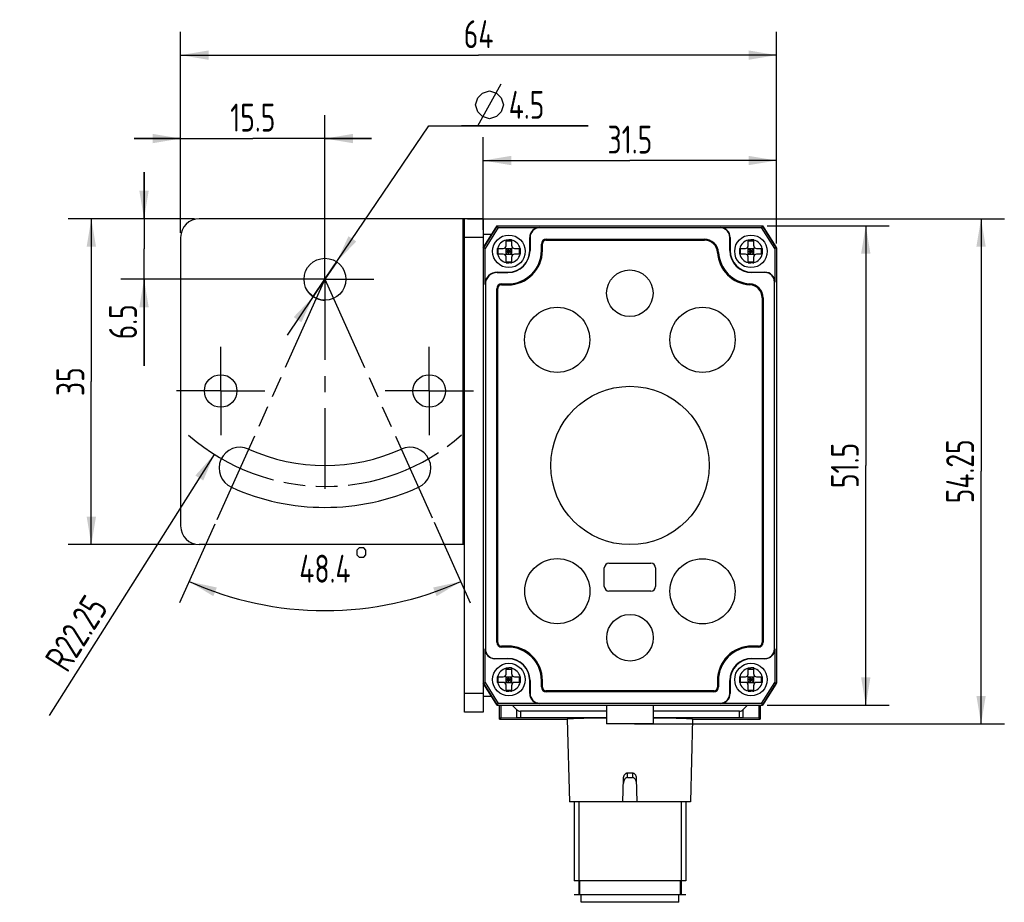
# Model space of a CAD drawing. Header units: millimetres. Extents: x 32 to 363, y 122 to 222.
# Tile 1 of 3: x 32 to 138, y 122 to 217. Entities that reach past the tile are written whole.
import ezdxf

# ---------------------------------------------------------------- set-up
doc = ezdxf.new("R2010")
doc.units = ezdxf.units.MM
doc.header["$LTSCALE"] = 23.1
doc.linetypes.add('CENTER', pattern=[0.6, 0.375, -0.075, 0.075, -0.075])
doc.linetypes.add('PHANTOM', pattern=[0.8, 0.45, -0.05, 0.1, -0.05, 0.1, -0.05])
doc.layers.get('0').update_dxf_attribs({"linetype": 'CONTINUOUS'})
for name, color, linetype in [('000-ID2000X_DXF_DIMENSION', 7, 'CONTINUOUS'), ('DA-13-014413DXF_CONTINUOUS_LINE', 7, 'CONTINUOUS'), ('DE-11-107728_DXF_AXIS', 7, 'CONTINUOUS'), ('DE-11-107728DXF_CONTINUOUS_LINE', 7, 'CONTINUOUS'), ('DE-13-002783DXF_CONTINUOUS_LINE', 7, 'CONTINUOUS'), ('DE-13-002784DXF_CONTINUOUS_LINE', 7, 'CONTINUOUS'), ('DE-13-002800DXF_CONTINUOUS_LINE', 7, 'CONTINUOUS'), ('DE-13-002801DXF_CONTINUOUS_LINE', 7, 'CONTINUOUS'), ('DE-13-002819DXF_CONTINUOUS_LINE', 7, 'CONTINUOUS'), ('DE-18-000293DXF_CONTINUOUS_LINE', 7, 'CONTINUOUS'), ('DE-18-000304DXF_CONTINUOUS_LINE', 7, 'CONTINUOUS'), ('DE-18-000305DXF_CONTINUOUS_LINE', 7, 'CONTINUOUS'), ('DE-19-012634DXF_CONTINUOUS_LINE', 7, 'CONTINUOUS'), ('DIMS', 7, 'CONTINUOUS'), ('SC-PM2X10B_DXF_CONTINUOUS_LINE', 7, 'CONTINUOUS')]:
    doc.layers.add(name, color=color, linetype=linetype)
doc.styles.get("Standard").update_dxf_attribs({"font": 'ISOCP', "width": 0.8})
doc.dimstyles.new('DIMSTYLE_1', dxfattribs={"dimtxt": 3, "dimasz": 3, "dimexe": 2.5, "dimexo": 0.5, "dimgap": 0.75, "dimtad": 1, "dimdsep": 46, "dimtxsty": 'STANDARD', "dimblk": '_FILLED', "dimblk1": '_FILLED', "dimblk2": '_FILLED', "dimcen": 0.09, "dimclrt": 3, "dimazin": 2, "dimtp": 0.3, "dimtm": 0.3, "dimtfac": 1, "dimtofl": 0, "dimtmove": 0, "dimatfit": 3, "dimldrblk": '_FILLED', "dimfxl": 1, "dimtolj": 1, "dimarcsym": 0})
doc.dimstyles.new('DIMSTYLE_4', dxfattribs={"dimtxt": 3, "dimasz": 3, "dimexe": 2.5, "dimexo": 0.5, "dimtad": 1, "dimdsep": 46, "dimtxsty": 'STANDARD', "dimblk": '_FILLED', "dimblk1": '_FILLED', "dimblk2": '_FILLED', "dimcen": 0.09, "dimclrt": 3, "dimazin": 2, "dimtp": 0.1, "dimtm": 0.1, "dimtfac": 1, "dimtmove": 0, "dimatfit": 2, "dimldrblk": '_FILLED', "dimfxl": 1, "dimtolj": 1, "dimarcsym": 0})
doc.dimstyles.new('DIMSTYLE_5', dxfattribs={"dimtxt": 3, "dimasz": 3, "dimexe": 2.5, "dimexo": 0.5, "dimgap": 0.75, "dimtad": 1, "dimdsep": 46, "dimtxsty": 'STANDARD', "dimblk": '_FILLED', "dimblk1": '_FILLED', "dimblk2": '_FILLED', "dimcen": 0.09, "dimclrt": 3, "dimazin": 2, "dimtp": 0.2, "dimtm": 0.2, "dimtfac": 1, "dimtofl": 0, "dimtmove": 0, "dimatfit": 3, "dimldrblk": '_FILLED', "dimfxl": 1, "dimtolj": 1, "dimarcsym": 0})
doc.dimstyles.new('DIMSTYLE_6', dxfattribs={"dimtxt": 3, "dimasz": 3, "dimexe": 2.5, "dimexo": 0.5, "dimgap": 3, "dimtad": 1, "dimdec": 1, "dimdsep": 46, "dimtxsty": 'STANDARD', "dimblk": '_FILLED', "dimblk1": '_FILLED', "dimblk2": '_FILLED', "dimcen": 0.09, "dimclrt": 3, "dimazin": 2, "dimtp": 0.5, "dimtm": 0.5, "dimtfac": 1, "dimtdec": -1, "dimtofl": 0, "dimtmove": 0, "dimatfit": 3, "dimldrblk": '_FILLED', "dimfxl": 1, "dimtolj": 1, "dimarcsym": 0})
doc.dimstyles.new('DIMSTYLE_7', dxfattribs={"dimtxt": 3, "dimasz": 3, "dimexe": 2.5, "dimexo": 0.5, "dimgap": 0.75, "dimtad": 1, "dimdsep": 46, "dimtxsty": 'STANDARD', "dimblk": '_FILLED', "dimblk1": '_FILLED', "dimblk2": '_FILLED', "dimcen": 0.09, "dimclrt": 3, "dimazin": 2, "dimtp": 0.2, "dimtm": 0.2, "dimtfac": 1, "dimtofl": 0, "dimtmove": 0, "dimatfit": 3, "dimldrblk": '_FILLED', "dimfxl": 1, "dimtolj": 1, "dimarcsym": 0})

# ---------------------------------------------------------------- blocks, each defined once
blk = doc.blocks.new('_FILLED')
at = {"color": 0, "linetype": 'ByBlock'}
blk.add_solid([(0, 0), (-1, 0.167), (-1, -0.167)], dxfattribs=at)
blk = doc.blocks.new('*D1')
at = {"layer": '000-ID2000X_DXF_DIMENSION', "color": 4}
for p, q in [((81.7, 194.33), (81.7, 204.28)), ((113.2, 192.88), (113.2, 204.28)), ((81.7, 201.78), (97.45, 201.78)), ((113.2, 201.78), (97.45, 201.78))]:
    blk.add_line(p, q, dxfattribs=at)
at = {"layer": '000-ID2000X_DXF_DIMENSION', "color": 4, "xscale": 3, "yscale": 3, "zscale": 3, "rotation": 180}
blk.add_blockref('_FILLED', (81.7, 201.78), dxfattribs=at)
at = {"layer": '000-ID2000X_DXF_DIMENSION', "color": 4, "xscale": 3, "yscale": 3, "zscale": 3}
blk.add_blockref('_FILLED', (113.2, 201.78), dxfattribs=at)
at = {"layer": '000-ID2000X_DXF_DIMENSION', "color": 3, "insert": (97.45, 205.53), "char_height": 3, "width": 8.8125, "attachment_point": 2, "line_spacing_factor": 0.9}
blk.add_mtext('31.5', dxfattribs=at)
blk = doc.blocks.new('*D2')
at = {"layer": '000-ID2000X_DXF_DIMENSION', "color": 4}
for p, q in [((112.2, 194.78), (125.28, 194.78)), ((122.78, 194.78), (122.78, 169.03)), ((122.78, 143.28), (122.78, 169.03)), ((112.2, 143.28), (125.28, 143.28))]:
    blk.add_line(p, q, dxfattribs=at)
at = {"layer": '000-ID2000X_DXF_DIMENSION', "color": 4, "xscale": 3, "yscale": 3, "zscale": 3}
for p, rotation in [((122.78, 194.78), 90), ((122.78, 143.28), 270)]:
    blk.add_blockref('_FILLED', p, dxfattribs=dict(at, rotation=rotation))
at = {"layer": '000-ID2000X_DXF_DIMENSION', "color": 3, "insert": (119.03, 169.03), "char_height": 3, "width": 8.8125, "attachment_point": 2, "rotation": 90, "line_spacing_factor": 0.9}
blk.add_mtext('51.5', dxfattribs=at)
blk = doc.blocks.new('*D10')
at = {"layer": '000-ID2000X_DXF_DIMENSION', "color": 4}
for p, q in [((49.2, 194.03), (49.2, 215.6)), ((113.2, 192.88), (113.2, 215.6)), ((49.2, 213.1), (81.2, 213.1)), ((113.2, 213.1), (81.2, 213.1))]:
    blk.add_line(p, q, dxfattribs=at)
at = {"layer": '000-ID2000X_DXF_DIMENSION', "color": 4, "xscale": 3, "yscale": 3, "zscale": 3, "rotation": 180}
blk.add_blockref('_FILLED', (49.2, 213.1), dxfattribs=at)
at = {"layer": '000-ID2000X_DXF_DIMENSION', "color": 4, "xscale": 3, "yscale": 3, "zscale": 3}
blk.add_blockref('_FILLED', (113.2, 213.1), dxfattribs=at)
at = {"layer": '000-ID2000X_DXF_DIMENSION', "color": 3, "insert": (81.2, 216.85), "char_height": 3, "width": 4.4062, "attachment_point": 2, "line_spacing_factor": 0.9}
blk.add_mtext('64', dxfattribs=at)
blk = doc.blocks.new('*D11')
at = {"layer": '000-ID2000X_DXF_DIMENSION', "color": 4}
for p, q in [((80, 195.53), (137.66, 195.53)), ((135.16, 195.53), (135.16, 168.4)), ((135.16, 141.28), (135.16, 168.4)), ((97.95, 141.28), (137.66, 141.28))]:
    blk.add_line(p, q, dxfattribs=at)
at = {"layer": '000-ID2000X_DXF_DIMENSION', "color": 4, "xscale": 3, "yscale": 3, "zscale": 3}
for p, rotation in [((135.16, 195.53), 90), ((135.16, 141.28), 270)]:
    blk.add_blockref('_FILLED', p, dxfattribs=dict(at, rotation=rotation))
at = {"layer": '000-ID2000X_DXF_DIMENSION', "color": 3, "insert": (131.41, 168.4), "char_height": 3, "width": 11.0156, "attachment_point": 2, "rotation": 90, "line_spacing_factor": 0.9}
blk.add_mtext('54.25', dxfattribs=at)
blk = doc.blocks.new('*D12')
at = {"layer": '000-ID2000X_DXF_DIMENSION', "color": 4}
for p, q in [((50.7, 195.53), (37.11, 195.53)), ((39.61, 195.53), (39.61, 178.03)), ((39.61, 160.53), (39.61, 178.03)), ((50.7, 160.53), (37.11, 160.53))]:
    blk.add_line(p, q, dxfattribs=at)
at = {"layer": '000-ID2000X_DXF_DIMENSION', "color": 4, "xscale": 3, "yscale": 3, "zscale": 3}
for p, rotation in [((39.61, 195.53), 90), ((39.61, 160.53), 270)]:
    blk.add_blockref('_FILLED', p, dxfattribs=dict(at, rotation=rotation))
at = {"layer": '000-ID2000X_DXF_DIMENSION', "color": 3, "insert": (35.86, 178.03), "char_height": 3, "width": 4.4062, "attachment_point": 2, "rotation": 90, "line_spacing_factor": 0.9}
blk.add_mtext('35', dxfattribs=at)
blk = doc.blocks.new('*D13')
at = {"layer": '000-ID2000X_DXF_DIMENSION', "color": 4}
for p, q in [((49.2, 194.03), (49.2, 206.64)), ((64.7, 192.66), (64.7, 206.64)), ((49.2, 204.14), (44.2, 204.14)), ((44.2, 204.14), (56.95, 204.14)), ((69.7, 204.14), (56.95, 204.14)), ((64.7, 204.14), (69.7, 204.14))]:
    blk.add_line(p, q, dxfattribs=at)
at = {"layer": '000-ID2000X_DXF_DIMENSION', "color": 4, "xscale": 3, "yscale": 3, "zscale": 3}
blk.add_blockref('_FILLED', (49.2, 204.14), dxfattribs=at)
at = {"layer": '000-ID2000X_DXF_DIMENSION', "color": 4, "xscale": 3, "yscale": 3, "zscale": 3, "rotation": 180}
blk.add_blockref('_FILLED', (64.7, 204.14), dxfattribs=at)
at = {"layer": '000-ID2000X_DXF_DIMENSION', "color": 3, "insert": (56.95, 207.89), "char_height": 3, "width": 8.8125, "attachment_point": 2, "line_spacing_factor": 0.9}
blk.add_mtext('15.5', dxfattribs=at)
blk = doc.blocks.new('*D14')
at = {"layer": '000-ID2000X_DXF_DIMENSION', "color": 4}
for p, q in [((45.27, 195.53), (45.27, 200.53)), ((45.27, 200.53), (45.27, 192.28)), ((50.7, 195.53), (42.77, 195.53)), ((45.27, 179.73), (45.27, 192.28)), ((64.2, 189.03), (42.77, 189.03)), ((45.27, 189.03), (45.27, 179.73))]:
    blk.add_line(p, q, dxfattribs=at)
at = {"layer": '000-ID2000X_DXF_DIMENSION', "color": 4, "xscale": 3, "yscale": 3, "zscale": 3}
for p, rotation in [((45.27, 195.53), 270), ((45.27, 189.03), 90)]:
    blk.add_blockref('_FILLED', p, dxfattribs=dict(at, rotation=rotation))
at = {"layer": '000-ID2000X_DXF_DIMENSION', "color": 3, "insert": (41.52, 186.34), "char_height": 3, "width": 6.6094, "attachment_point": 3, "rotation": 90, "line_spacing_factor": 0.9}
blk.add_mtext('6.5', dxfattribs=at)
blk = doc.blocks.new('*D15')
at = {"layer": '000-ID2000X_DXF_DIMENSION', "color": 4}
for p, q in [((76.42, 162.94), (80.31, 154.29)), ((52.88, 162.72), (49.09, 154.29))]:
    blk.add_line(p, q, dxfattribs=at)
for start, end in [(245.8039, 270), (270, 294.1961)]:
    blk.add_arc((64.7, 189.03), 35.59, start, end, dxfattribs=at)
for points in [[(53.09, 155.92), (50.11, 156.57), (52.71, 154.99)], [(76.69, 154.99), (79.29, 156.57), (76.32, 155.92)]]:
    blk.add_solid(points, dxfattribs=at)
at = {"layer": '000-ID2000X_DXF_DIMENSION', "color": 3, "insert": (64.7, 159.44), "char_height": 3, "width": 10.8125, "attachment_point": 2, "line_spacing_factor": 0.9}
blk.add_mtext('48.4{\\ftxt.shx;\\W0.666667;\\H3.000000; }', dxfattribs=at)
blk = doc.blocks.new('*D16')
at = {"layer": '000-ID2000X_DXF_DIMENSION', "color": 4}
blk.add_line((52.81, 170.22), (35.09, 142.18), dxfattribs=at)
at = {"layer": '000-ID2000X_DXF_DIMENSION', "color": 4, "xscale": 3, "yscale": 3, "zscale": 3, "rotation": 57.700827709}
blk.add_blockref('_FILLED', (52.81, 170.22), dxfattribs=at)
at = {"layer": '000-ID2000X_DXF_DIMENSION', "color": 3, "insert": (38.98, 155.36), "char_height": 3, "width": 13.2188, "attachment_point": 3, "rotation": 57.7008, "line_spacing_factor": 0.9}
blk.add_mtext('R22.25', dxfattribs=at)
blk = doc.blocks.new('*D17')
at = {"layer": '000-ID2000X_DXF_DIMENSION', "color": 4}
for p, q in [((64.7, 189.03), (75.87, 205.51)), ((75.87, 205.51), (92.98, 205.51)), ((92.98, 205.51), (79.37, 205.51)), ((65.96, 190.89), (64.7, 189.03)), ((64.7, 189.03), (60.63, 183.03)), ((63.44, 187.17), (64.7, 189.03))]:
    blk.add_line(p, q, dxfattribs=at)
at = {"layer": '000-ID2000X_DXF_DIMENSION', "color": 4, "xscale": 3, "yscale": 3, "zscale": 3}
for p, rotation in [((65.96, 190.89), 235.8854493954), ((63.44, 187.17), 55.8847633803)]:
    blk.add_blockref('_FILLED', p, dxfattribs=dict(at, rotation=rotation))
at = {"layer": '000-ID2000X_DXF_DIMENSION', "color": 3, "insert": (80.87, 209.26), "char_height": 3, "width": 10.6094, "attachment_point": 1, "line_spacing_factor": 0.9}
blk.add_mtext('{\\ftxt.shx;\\W1.333333;\\H3.000000; }4.5', dxfattribs=at)

msp = doc.modelspace()

# ---------------------------------------------------------------- linework, layer by layer
at = {"color": 7, "linetype": 'PHANTOM'}
for q in [(53.085, 163.179), (76.218, 163.396)]:
    msp.add_line((64.701, 189.028), q, dxfattribs=at)
msp.add_arc((64.701, 189.028), 22.25, 228.84251, 311.25996, dxfattribs=at)
at = {"layer": '000-ID2000X_DXF_DIMENSION', "color": 3}
msp.add_line((81.118, 205.513), (83.618, 210.013), dxfattribs=at)
for points in [[(80.868, 207.763), (81.118, 208.513), (81.618, 209.013), (82.368, 209.263), (83.118, 209.013), (83.618, 208.513), (83.868, 207.763), (83.618, 207.013), (83.118, 206.513), (82.368, 206.263), (81.618, 206.513), (81.118, 207.013), (80.868, 207.763)], [(68.107, 159.939), (68.107, 159.439), (68.357, 159.189), (68.857, 159.189), (69.107, 159.439), (69.107, 159.939), (68.857, 160.189), (68.357, 160.189), (68.107, 159.939)]]:
    msp.add_lwpolyline(points, dxfattribs=at)
at = {"layer": 'DA-13-014413DXF_CONTINUOUS_LINE', "color": 7}
for p, q in [((83.478, 194.778), (111.424, 194.778)), ((81.777, 192.5), (83.054, 194.543)), ((111.847, 194.543), (113.125, 192.5)), ((87.971, 192.808), (87.971, 192.128)), ((105.441, 193.308), (88.471, 193.308)), ((81.701, 192.235), (81.701, 145.822)), ((113.201, 192.235), (113.201, 145.822)), ((83.671, 188.508), (84.351, 188.508)), ((83.171, 150.048), (83.171, 188.008)), ((111.731, 150.048), (111.731, 187.018)), ((83.671, 149.548), (84.351, 149.548)), ((111.231, 149.548), (110.551, 149.548)), ((87.971, 145.928), (87.971, 145.248)), ((106.931, 145.248), (106.931, 145.928)), ((83.054, 143.513), (81.777, 145.557)), ((113.125, 145.557), (111.847, 143.513)), ((88.471, 144.748), (106.431, 144.748)), ((83.478, 143.278), (111.424, 143.278))]:
    msp.add_line(p, q, dxfattribs=at)
at = {"layer": 'DA-13-014413DXF_CONTINUOUS_LINE', "color": 4}
for p, q in [((87.971, 192.808), (88.057, 192.895)), ((88.384, 193.222), (88.471, 193.308)), ((92.591, 193.228), (92.671, 193.308)), ((96.791, 193.228), (96.871, 193.308)), ((100.991, 193.228), (101.071, 193.308)), ((105.191, 193.228), (105.271, 193.308)), ((107.064, 190.9), (107.124, 190.961)), ((83.584, 188.422), (83.671, 188.508)), ((109.094, 188.73), (109.153, 188.789)), ((83.171, 188.008), (83.257, 188.095)), ((111.648, 187.085), (111.724, 187.16)), ((83.171, 183.808), (83.251, 183.888)), ((111.651, 182.887), (111.731, 182.967)), ((83.171, 179.608), (83.251, 179.688)), ((111.651, 178.686), (111.731, 178.766)), ((83.171, 175.408), (83.251, 175.488)), ((111.651, 174.486), (111.731, 174.566)), ((83.171, 171.208), (83.251, 171.288)), ((111.651, 170.286), (111.731, 170.366)), ((83.171, 167.007), (83.251, 167.087)), ((111.651, 166.086), (111.731, 166.166)), ((83.171, 162.807), (83.251, 162.887)), ((111.651, 161.886), (111.731, 161.966)), ((83.171, 158.607), (83.251, 158.687)), ((111.651, 157.685), (111.731, 157.765)), ((83.171, 154.407), (83.251, 154.487)), ((111.651, 153.485), (111.731, 153.565)), ((83.171, 150.206), (83.251, 150.286)), ((86.203, 149.039), (86.26, 149.096)), ((87.916, 146.552), (87.983, 146.618)), ((90.313, 144.748), (90.393, 144.828)), ((94.513, 144.748), (94.593, 144.828)), ((98.714, 144.748), (98.794, 144.828)), ((102.914, 144.748), (102.994, 144.828))]:
    msp.add_line(p, q, dxfattribs=at)
at = {"layer": 'DA-13-014413DXF_CONTINUOUS_LINE', "color": 7}
for centre, radius, start, end in [((88.471, 192.808), 0.5, 90, 180), ((105.441, 191.808), 1.5, 3.58332, 90), ((84.351, 192.128), 3.62, 270, 360), ((110.551, 192.128), 3.62, 183.58332, 266.41668), ((83.671, 188.008), 0.5, 90, 180), ((110.231, 187.018), 1.5, 0, 86.41668), ((83.671, 150.048), 0.5, 180, 270), ((84.351, 145.928), 3.62, 0, 90), ((110.551, 145.928), 3.62, 90, 180), ((111.231, 150.048), 0.5, 270, 360), ((88.471, 145.248), 0.5, 180, 270), ((106.431, 145.248), 0.5, 270, 360)]:
    msp.add_arc(centre, radius, start, end, dxfattribs=at)
at = {"layer": 'DE-11-107728_DXF_AXIS', "color": 1, "linetype": 'CENTER'}
for p, q in [((64.701, 189.028), (64.701, 194.278)), ((64.701, 189.028), (59.451, 189.028)), ((64.701, 189.028), (64.701, 164.869)), ((64.701, 189.028), (69.951, 189.028)), ((53.501, 177.028), (53.501, 181.778)), ((75.901, 177.028), (75.901, 181.778)), ((53.501, 177.028), (48.751, 177.028)), ((53.501, 177.028), (53.501, 172.278)), ((53.501, 177.028), (58.251, 177.028)), ((75.901, 177.028), (71.151, 177.028)), ((75.901, 177.028), (80.651, 177.028)), ((75.901, 177.028), (75.901, 172.278))]:
    msp.add_line(p, q, dxfattribs=at)
at = {"layer": 'DE-11-107728DXF_CONTINUOUS_LINE', "color": 3}
for p, q in [((79.701, 195.528), (51.201, 195.528)), ((79.701, 142.528), (79.701, 195.528)), ((49.201, 193.528), (49.201, 162.528)), ((79.701, 160.528), (51.201, 160.528))]:
    msp.add_line(p, q, dxfattribs=at)
at = {"layer": 'DE-11-107728DXF_CONTINUOUS_LINE', "color": 4}
for p, q in [((79.501, 195.528), (79.501, 160.528)), ((81.701, 193.528), (79.701, 193.528)), ((81.701, 144.528), (79.701, 144.528))]:
    msp.add_line(p, q, dxfattribs=at)
at = {"layer": 'DE-11-107728DXF_CONTINUOUS_LINE', "color": 7}
for p, q in [((81.701, 195.528), (79.701, 195.528)), ((81.701, 195.528), (81.701, 192.378)), ((81.701, 145.678), (81.701, 142.528)), ((81.701, 142.528), (79.701, 142.528))]:
    msp.add_line(p, q, dxfattribs=at)
at = {"layer": 'DE-11-107728DXF_CONTINUOUS_LINE', "color": 3}
for centre, radius in [((64.701, 189.028), 2.25), ((53.501, 177.028), 1.75), ((75.901, 177.028), 1.75)]:
    msp.add_circle(centre, radius, dxfattribs=at)
for centre, radius, start, end in [((51.201, 193.528), 2, 90, 180), ((55.581, 168.733), 2.25, 65.80388, 245.80388), ((64.701, 189.028), 20, 245.80388, 294.19612), ((73.82, 168.733), 2.25, 294.19612, 114.19612), ((64.701, 189.028), 24.5, 245.80388, 294.19612), ((51.201, 162.528), 2, 180, 270)]:
    msp.add_arc(centre, radius, start, end, dxfattribs=at)
at = {"layer": 'DE-13-002783DXF_CONTINUOUS_LINE', "color": 4}
msp.add_line((103.452, 122.911), (91.452, 122.911), dxfattribs=at)
at = {"layer": 'DE-13-002784DXF_CONTINUOUS_LINE', "color": 7}
for p, q in [((83.452, 141.779), (83.452, 143.278)), ((84.815, 143.278), (85.277, 142.816)), ((109.628, 142.816), (110.09, 143.278)), ((111.452, 143.278), (111.452, 141.779)), ((83.452, 141.779), (90.72, 141.779)), ((85.277, 141.908), (83.628, 141.879)), ((94.951, 142.641), (85.701, 142.641)), ((94.951, 141.911), (85.701, 141.911)), ((90.72, 141.78), (90.952, 132.911)), ((109.204, 142.641), (99.951, 142.641)), ((109.204, 141.911), (99.951, 141.911)), ((104.185, 141.78), (103.952, 132.911)), ((104.185, 141.779), (111.452, 141.779)), ((111.277, 141.879), (109.628, 141.908)), ((96.702, 132.911), (96.768, 135.419)), ((97.176, 135.511), (97.729, 135.511)), ((97.188, 136.011), (97.717, 136.011)), ((98.137, 135.419), (98.202, 132.911)), ((103.952, 132.911), (90.952, 132.911)), ((91.452, 132.911), (91.452, 124.411)), ((103.452, 132.911), (103.452, 124.411)), ((103.452, 124.411), (91.452, 124.411)), ((92.052, 124.411), (92.052, 122.911)), ((102.852, 124.411), (102.852, 122.911)), ((102.952, 122.911), (91.952, 122.911))]:
    msp.add_line(p, q, dxfattribs=at)
at = {"layer": 'DE-13-002784DXF_CONTINUOUS_LINE', "color": 4}
for p, q in [((83.628, 141.879), (83.628, 143.278)), ((85.277, 142.816), (85.277, 141.908)), ((109.628, 141.908), (109.628, 142.816)), ((111.277, 143.278), (111.277, 141.879)), ((83.452, 141.779), (90.72, 141.779)), ((85.701, 142.641), (85.701, 141.911)), ((104.185, 141.779), (111.452, 141.779)), ((109.204, 141.911), (109.204, 142.641)), ((97.176, 135.511), (97.188, 136.011)), ((97.717, 136.011), (97.729, 135.511)), ((91.952, 132.911), (91.952, 122.911)), ((102.952, 132.911), (102.952, 122.911))]:
    msp.add_line(p, q, dxfattribs=at)
at = {"layer": 'DE-13-002784DXF_CONTINUOUS_LINE', "color": 7}
for centre, major_axis, ratio, start_param, end_param in [((85.701, 143.241), (0.6, 0), 1, -2.3561945, -1.5707963), ((109.204, 143.241), (0, 0.6), 1, -3.1415927, -2.3561945), ((84.052, 141.871), (0.6, 0), 0.0174551, 2.3561945, 3.1415927), ((85.701, 141.9), (0.6, 0), 0.0174551, 1.5707963, 2.3561945), ((97.452, 141.78), (6.732, 0), 0.0174551, 1.9515935, 3.1420497), ((97.452, 141.78), (6.732, 0), 0.0174551, -0.0004571, 1.1906062), ((109.204, 141.9), (0.6, 0), 0.0174551, 0.7853982, 1.5707963), ((110.852, 141.871), (0.6, 0), 0.0174551, 0, 0.7853982)]:
    msp.add_ellipse(centre, major_axis=major_axis, ratio=ratio, start_param=start_param, end_param=end_param, dxfattribs=at)
for points, knots in [([(97.176, 135.511), (97.159, 135.511), (97.126, 135.508), (97.062, 135.49), (96.989, 135.448), (96.916, 135.379), (96.859, 135.297), (96.814, 135.208), (96.771, 135.082), (96.757, 134.982), (96.755, 134.915)], [0, 0, 0, 0, 0.0625972, 0.1251657, 0.249936, 0.3748111, 0.4997733, 0.6248144, 0.7499392, 1, 1, 1, 1]), ([(96.768, 135.419), (96.77, 135.485), (96.784, 135.584), (96.827, 135.709), (96.871, 135.799), (96.929, 135.88), (97.001, 135.949), (97.074, 135.99), (97.138, 136.007), (97.171, 136.011), (97.188, 136.011)], [0, 0, 0, 0, 0.2500284, 0.375163, 0.5002191, 0.6251914, 0.7500667, 0.8748406, 0.9374086, 1, 1, 1, 1]), ([(97.717, 136.011), (97.734, 136.011), (97.767, 136.007), (97.831, 135.99), (97.904, 135.949), (97.976, 135.88), (98.034, 135.799), (98.078, 135.709), (98.121, 135.584), (98.135, 135.485), (98.137, 135.419)], [0, 0, 0, 0, 0.0625914, 0.1251594, 0.2499333, 0.3748086, 0.4997809, 0.624837, 0.7499716, 1, 1, 1, 1]), ([(98.15, 134.915), (98.148, 134.982), (98.134, 135.082), (98.091, 135.208), (98.046, 135.297), (97.989, 135.379), (97.916, 135.448), (97.843, 135.49), (97.779, 135.508), (97.746, 135.511), (97.729, 135.511)], [0, 0, 0, 0, 0.2500608, 0.3751856, 0.5002267, 0.6251889, 0.750064, 0.8748343, 0.9374028, 1, 1, 1, 1])]:
    msp.add_open_spline(points, degree=3, knots=knots, dxfattribs=at)
at = {"layer": 'DE-13-002800DXF_CONTINUOUS_LINE', "color": 7}
for p, q in [((83.478, 194.778), (111.423, 194.778)), ((83.054, 194.543), (81.777, 192.5)), ((113.125, 192.5), (111.847, 194.543)), ((81.701, 192.235), (81.701, 145.822)), ((113.201, 192.235), (113.201, 145.822)), ((81.777, 145.557), (83.054, 143.513)), ((111.847, 143.513), (113.125, 145.557)), ((83.478, 143.278), (111.423, 143.278))]:
    msp.add_line(p, q, dxfattribs=at)
at = {"layer": 'DE-13-002801DXF_CONTINUOUS_LINE', "color": 7}
for p, q in [((83.201, 194.778), (81.701, 192.378)), ((83.201, 194.778), (111.701, 194.778)), ((113.201, 192.378), (111.701, 194.778)), ((82.607, 193.828), (81.701, 193.828)), ((81.701, 192.378), (81.701, 145.678)), ((113.201, 192.378), (113.201, 145.678)), ((81.701, 145.678), (83.201, 143.278)), ((111.701, 143.278), (113.201, 145.678)), ((82.607, 144.228), (81.701, 144.228)), ((83.201, 143.278), (111.701, 143.278)), ((94.951, 143.278), (94.951, 141.278)), ((99.951, 143.278), (99.951, 141.278)), ((99.951, 141.278), (94.951, 141.278))]:
    msp.add_line(p, q, dxfattribs=at)
at = {"layer": 'DE-13-002819DXF_CONTINUOUS_LINE', "color": 7}
for p, q in [((81.701, 192.378), (83.201, 194.778)), ((83.305, 194.59), (81.889, 192.324)), ((83.201, 194.778), (111.701, 194.778)), ((83.305, 194.59), (83.201, 194.778)), ((83.305, 194.59), (87.751, 194.59)), ((107.151, 194.59), (111.596, 194.59)), ((111.701, 194.778), (111.596, 194.59)), ((113.012, 192.324), (111.596, 194.59)), ((111.701, 194.778), (113.201, 192.378)), ((86.689, 192.128), (86.689, 193.528)), ((86.723, 193.528), (86.723, 192.128)), ((107.151, 194.556), (87.751, 194.556)), ((108.178, 192.128), (108.178, 193.528)), ((108.212, 193.528), (108.212, 192.128)), ((87.944, 192.128), (87.944, 192.808)), ((88.471, 193.335), (105.441, 193.335)), ((81.701, 192.378), (81.701, 145.678)), ((81.889, 192.324), (81.701, 192.378)), ((81.889, 188.478), (81.889, 192.324)), ((113.201, 192.378), (113.012, 192.324)), ((113.012, 192.324), (113.012, 188.728)), ((113.201, 192.378), (113.201, 145.678)), ((83.201, 189.79), (84.351, 189.79)), ((83.201, 189.756), (84.351, 189.756)), ((110.551, 189.79), (111.951, 189.79)), ((111.951, 189.756), (110.551, 189.756)), ((81.923, 188.478), (81.923, 149.328)), ((83.671, 188.535), (84.351, 188.535)), ((112.978, 149.328), (112.978, 188.728)), ((83.144, 150.048), (83.144, 188.008)), ((111.757, 187.018), (111.757, 150.048)), ((81.889, 145.732), (81.889, 149.328)), ((84.351, 149.522), (83.671, 149.522)), ((111.231, 149.522), (110.551, 149.522)), ((113.012, 149.328), (113.012, 145.732)), ((82.951, 148.301), (84.351, 148.301)), ((84.351, 148.267), (82.951, 148.267)), ((110.551, 148.301), (111.951, 148.301)), ((111.951, 148.267), (110.551, 148.267)), ((86.689, 144.528), (86.689, 145.928)), ((86.723, 145.928), (86.723, 144.528)), ((87.944, 145.248), (87.944, 145.928)), ((106.957, 145.928), (106.957, 145.248)), ((108.178, 144.528), (108.178, 145.928)), ((108.212, 145.928), (108.212, 144.528)), ((81.701, 145.678), (81.889, 145.732)), ((83.201, 143.278), (81.701, 145.678)), ((81.889, 145.732), (83.305, 143.467)), ((111.596, 143.467), (113.012, 145.732)), ((113.201, 145.678), (111.701, 143.278)), ((113.012, 145.732), (113.201, 145.678)), ((106.431, 144.722), (88.471, 144.722)), ((83.201, 143.278), (83.305, 143.467)), ((83.201, 143.278), (111.701, 143.278)), ((87.751, 143.467), (83.305, 143.467)), ((87.751, 143.501), (107.151, 143.501)), ((111.596, 143.467), (107.151, 143.467)), ((111.596, 143.467), (111.701, 143.278))]:
    msp.add_line(p, q, dxfattribs=at)
at = {"layer": 'DE-13-002819DXF_CONTINUOUS_LINE', "color": 4}
for p, q in [((87.751, 194.59), (87.751, 194.556)), ((107.151, 194.59), (107.151, 194.556)), ((86.689, 193.528), (86.723, 193.528)), ((108.212, 193.528), (108.178, 193.528)), ((88.051, 192.808), (87.944, 192.808)), ((87.967, 192.128), (87.967, 192.808)), ((88.471, 193.228), (88.471, 193.335)), ((88.471, 193.312), (105.441, 193.312)), ((105.441, 193.228), (105.441, 193.335)), ((86.723, 192.128), (86.689, 192.128)), ((87.944, 192.128), (88.051, 192.128)), ((106.858, 191.897), (106.964, 191.904)), ((108.178, 192.128), (108.212, 192.128)), ((83.201, 189.756), (83.201, 189.79)), ((84.351, 189.756), (84.351, 189.79)), ((110.551, 189.756), (110.551, 189.79)), ((111.951, 189.79), (111.951, 189.756)), ((81.923, 188.478), (81.889, 188.478)), ((83.671, 188.428), (83.671, 188.535)), ((83.671, 188.512), (84.351, 188.512)), ((84.351, 188.428), (84.351, 188.535)), ((110.319, 188.436), (110.326, 188.542)), ((113.012, 188.728), (112.978, 188.728)), ((83.144, 188.008), (83.251, 188.008)), ((83.167, 150.048), (83.167, 188.008)), ((111.651, 187.018), (111.757, 187.018)), ((111.734, 187.018), (111.734, 150.048)), ((81.889, 149.328), (81.923, 149.328)), ((83.251, 150.048), (83.144, 150.048)), ((83.671, 149.628), (83.671, 149.522)), ((84.351, 149.545), (83.671, 149.545)), ((84.351, 149.522), (84.351, 149.628)), ((110.551, 149.522), (110.551, 149.628)), ((111.231, 149.545), (110.551, 149.545)), ((111.231, 149.522), (111.231, 149.628)), ((111.651, 150.048), (111.757, 150.048)), ((113.012, 149.328), (112.978, 149.328)), ((82.951, 148.267), (82.951, 148.301)), ((84.351, 148.301), (84.351, 148.267)), ((110.551, 148.301), (110.551, 148.267)), ((111.951, 148.267), (111.951, 148.301)), ((86.723, 145.928), (86.689, 145.928)), ((87.944, 145.928), (88.051, 145.928)), ((87.967, 145.248), (87.967, 145.928)), ((106.851, 145.928), (106.957, 145.928)), ((106.934, 145.928), (106.934, 145.248)), ((108.178, 145.928), (108.212, 145.928)), ((88.051, 145.248), (87.944, 145.248)), ((106.851, 145.248), (106.957, 145.248)), ((86.689, 144.528), (86.723, 144.528)), ((88.471, 144.828), (88.471, 144.722)), ((106.431, 144.745), (88.471, 144.745)), ((106.431, 144.828), (106.431, 144.722)), ((108.212, 144.528), (108.178, 144.528)), ((87.751, 143.467), (87.751, 143.501)), ((107.151, 143.467), (107.151, 143.501))]:
    msp.add_line(p, q, dxfattribs=at)
at = {"layer": 'DE-13-002819DXF_CONTINUOUS_LINE', "color": 7}
for centre, radius, start, end in [((87.751, 193.528), 1.061, 90, 180), ((107.151, 193.528), 1.061, 0, 90), ((87.751, 193.528), 1.027, 90, 180), ((107.151, 193.528), 1.027, 0, 90), ((88.471, 192.808), 0.526, 90, 180), ((105.441, 191.808), 1.526, 3.58332, 90), ((84.351, 192.128), 3.594, 270, 360), ((84.351, 192.128), 2.373, 270, 360), ((84.351, 192.128), 2.339, 270, 360), ((110.551, 192.128), 3.594, 183.58332, 266.41668), ((110.551, 192.128), 2.373, 180, 270), ((110.551, 192.128), 2.339, 180, 270), ((83.201, 188.478), 1.311, 90, 180), ((83.201, 188.478), 1.277, 90, 180), ((111.951, 188.728), 1.061, 0, 90), ((111.951, 188.728), 1.027, 0, 90), ((83.671, 188.008), 0.526, 90, 180), ((110.231, 187.018), 1.526, 0, 86.41668), ((82.951, 149.328), 1.061, 180, 270), ((82.951, 149.328), 1.027, 180, 270), ((83.671, 150.048), 0.526, 180, 270), ((84.351, 145.928), 3.594, 0, 90), ((110.551, 145.928), 3.594, 90, 180), ((111.231, 150.048), 0.526, 270, 360), ((111.951, 149.328), 1.061, 270, 360), ((111.951, 149.328), 1.027, 270, 360), ((84.351, 145.928), 2.373, 0, 90), ((84.351, 145.928), 2.339, 0, 90), ((110.551, 145.928), 2.373, 90, 180), ((110.551, 145.928), 2.339, 90, 180), ((88.471, 145.248), 0.526, 180, 270), ((106.431, 145.248), 0.526, 270, 360), ((87.751, 144.528), 1.061, 180, 270), ((87.751, 144.528), 1.027, 180, 270), ((107.151, 144.528), 1.061, 270, 360), ((107.151, 144.528), 1.027, 270, 360)]:
    msp.add_arc(centre, radius, start, end, dxfattribs=at)
at = {"layer": 'DE-13-002819DXF_CONTINUOUS_LINE', "color": 4}
for centre, radius, start, end in [((88.471, 192.808), 0.503, 90, 180), ((105.441, 191.808), 1.503, 3.58332, 90), ((84.351, 192.128), 3.617, 270, 360), ((110.551, 192.128), 3.617, 183.58332, 266.41668), ((83.671, 188.008), 0.503, 90, 180), ((110.231, 187.018), 1.503, 0, 86.41668), ((83.671, 150.048), 0.503, 180, 270), ((84.351, 145.928), 3.617, 0, 90), ((110.551, 145.928), 3.617, 90, 180), ((111.231, 150.048), 0.503, 270, 360), ((88.471, 145.248), 0.503, 180, 270), ((106.431, 145.248), 0.503, 270, 360)]:
    msp.add_arc(centre, radius, start, end, dxfattribs=at)
at = {"layer": 'DE-18-000293DXF_CONTINUOUS_LINE', "color": 7}
for p, q in [((88.051, 192.128), (88.051, 192.828)), ((88.451, 193.228), (105.459, 193.228)), ((83.651, 188.428), (84.351, 188.428)), ((83.251, 150.028), (83.251, 188.028)), ((111.651, 187.037), (111.651, 150.028)), ((94.701, 156.028), (94.701, 158.028)), ((95.201, 158.528), (99.701, 158.528)), ((100.201, 158.028), (100.201, 156.028)), ((99.701, 155.528), (95.201, 155.528)), ((84.351, 149.628), (83.651, 149.628)), ((111.251, 149.628), (110.551, 149.628)), ((88.051, 145.228), (88.051, 145.928)), ((106.851, 145.928), (106.851, 145.228)), ((106.451, 144.828), (88.451, 144.828))]:
    msp.add_line(p, q, dxfattribs=at)
for centre, radius in [((97.441, 187.528), 2.5), ((89.641, 182.518), 3.5), ((105.251, 182.518), 3.5), ((97.451, 169.028), 8.5), ((89.651, 155.528), 3.5), ((105.251, 155.518), 3.5), ((97.461, 150.528), 2.5)]:
    msp.add_circle(centre, radius, dxfattribs=at)
for centre, radius, start, end in [((88.451, 192.828), 0.4, 90, 180), ((105.459, 191.828), 1.4, 3.37229, 90), ((84.351, 192.128), 3.7, 270, 360), ((110.551, 192.128), 3.7, 183.37229, 266.62771), ((83.651, 188.028), 0.4, 90, 180), ((110.251, 187.037), 1.4, 0, 86.62771), ((95.201, 158.028), 0.5, 90, 180), ((99.701, 158.028), 0.5, 0, 90), ((95.201, 156.028), 0.5, 180, 270), ((99.701, 156.028), 0.5, 270, 360), ((83.651, 150.028), 0.4, 180, 270), ((84.351, 145.928), 3.7, 0, 90), ((110.551, 145.928), 3.7, 90, 180), ((111.251, 150.028), 0.4, 270, 360), ((88.451, 145.228), 0.4, 180, 270), ((106.451, 145.228), 0.4, 270, 360)]:
    msp.add_arc(centre, radius, start, end, dxfattribs=at)
at = {"layer": 'DE-18-000304DXF_CONTINUOUS_LINE', "color": 7}
for p, q in [((88.051, 192.128), (88.051, 192.828)), ((88.451, 193.228), (105.459, 193.228)), ((83.651, 188.428), (84.351, 188.428)), ((83.251, 150.028), (83.251, 188.028)), ((111.651, 187.037), (111.651, 150.028)), ((84.351, 149.628), (83.651, 149.628)), ((111.251, 149.628), (110.551, 149.628)), ((88.051, 145.228), (88.051, 145.928)), ((106.851, 145.928), (106.851, 145.228)), ((106.451, 144.828), (88.451, 144.828))]:
    msp.add_line(p, q, dxfattribs=at)
for centre, radius, start, end in [((88.451, 192.828), 0.4, 90, 180), ((105.459, 191.828), 1.4, 3.37229, 90), ((84.351, 192.128), 3.7, 270, 360), ((110.551, 192.128), 3.7, 183.37229, 266.62771), ((83.651, 188.028), 0.4, 90, 180), ((110.251, 187.037), 1.4, 0, 86.62771), ((83.651, 150.028), 0.4, 180, 270), ((84.351, 145.928), 3.7, 0, 90), ((110.551, 145.928), 3.7, 90, 180), ((111.251, 150.028), 0.4, 270, 360), ((88.451, 145.228), 0.4, 180, 270), ((106.451, 145.228), 0.4, 270, 360)]:
    msp.add_arc(centre, radius, start, end, dxfattribs=at)
at = {"layer": 'DE-18-000305DXF_CONTINUOUS_LINE', "color": 7}
for p, q in [((88.051, 192.128), (88.051, 192.828)), ((88.451, 193.228), (105.459, 193.228)), ((83.651, 188.428), (84.351, 188.428)), ((83.251, 150.028), (83.251, 188.028)), ((111.651, 187.037), (111.651, 150.028)), ((94.701, 156.028), (94.701, 158.028)), ((95.201, 158.528), (99.701, 158.528)), ((100.201, 158.028), (100.201, 156.028)), ((99.701, 155.528), (95.201, 155.528)), ((84.351, 149.628), (83.651, 149.628)), ((111.251, 149.628), (110.551, 149.628)), ((88.051, 145.228), (88.051, 145.928)), ((106.851, 145.928), (106.851, 145.228)), ((106.451, 144.828), (88.451, 144.828))]:
    msp.add_line(p, q, dxfattribs=at)
for centre, radius in [((97.441, 187.528), 2.5), ((89.641, 182.518), 3.5), ((105.251, 182.518), 3.5), ((97.451, 169.028), 8.5), ((89.651, 155.528), 3.5), ((105.251, 155.518), 3.5), ((97.461, 150.528), 2.5)]:
    msp.add_circle(centre, radius, dxfattribs=at)
for centre, radius, start, end in [((88.451, 192.828), 0.4, 90, 180), ((105.459, 191.828), 1.4, 3.37229, 90), ((84.351, 192.128), 3.7, 270, 360), ((110.551, 192.128), 3.7, 183.37229, 266.62771), ((83.651, 188.028), 0.4, 90, 180), ((110.251, 187.037), 1.4, 0, 86.62771), ((95.201, 158.028), 0.5, 90, 180), ((99.701, 158.028), 0.5, 0, 90), ((95.201, 156.028), 0.5, 180, 270), ((99.701, 156.028), 0.5, 270, 360), ((83.651, 150.028), 0.4, 180, 270), ((84.351, 145.928), 3.7, 0, 90), ((110.551, 145.928), 3.7, 90, 180), ((111.251, 150.028), 0.4, 270, 360), ((88.451, 145.228), 0.4, 180, 270), ((106.451, 145.228), 0.4, 270, 360)]:
    msp.add_arc(centre, radius, start, end, dxfattribs=at)
at = {"layer": 'DE-19-012634DXF_CONTINUOUS_LINE', "color": 7}
for p, q in [((92.202, 122.111), (92.202, 122.911)), ((102.702, 122.111), (102.702, 122.911)), ((102.702, 122.111), (92.202, 122.111))]:
    msp.add_line(p, q, dxfattribs=at)
at = {"layer": 'DIMS', "color": 4}
msp.add_arc((64.701, 189.028), 2.25, 223.35605, 270, dxfattribs=at)
at = {"layer": 'SC-PM2X10B_DXF_CONTINUOUS_LINE', "color": 7}
for p, q in [((84.151, 192.628), (84.151, 193.278)), ((84.151, 193.278), (84.201, 193.278)), ((84.151, 193.165), (84.751, 193.165)), ((84.201, 193.278), (84.451, 193.278)), ((84.751, 192.628), (84.751, 193.278)), ((110.151, 192.628), (110.151, 193.278)), ((110.151, 193.278), (110.201, 193.278)), ((110.151, 193.165), (110.751, 193.165)), ((110.201, 193.278), (110.451, 193.278)), ((110.751, 192.628), (110.751, 193.278)), ((83.201, 192.328), (83.851, 192.328)), ((83.201, 192.328), (83.201, 192.262)), ((83.851, 191.728), (83.201, 191.728)), ((83.314, 191.728), (83.314, 192.328)), ((84.063, 191.641), (84.838, 192.416)), ((84.838, 191.641), (84.063, 192.416)), ((84.151, 191.728), (84.151, 192.328)), ((84.151, 192.328), (84.751, 192.328)), ((84.151, 192.028), (84.751, 192.028)), ((84.151, 191.728), (84.751, 191.728)), ((84.151, 190.779), (84.151, 191.428)), ((84.451, 191.728), (84.451, 192.328)), ((84.751, 191.728), (84.751, 192.328)), ((84.751, 190.779), (84.751, 191.428)), ((85.051, 192.328), (85.7, 192.328)), ((85.7, 191.728), (85.051, 191.728)), ((85.587, 191.728), (85.587, 192.328)), ((85.7, 191.728), (85.701, 191.795)), ((109.201, 192.328), (109.851, 192.328)), ((109.201, 192.328), (109.201, 192.262)), ((109.851, 191.728), (109.201, 191.728)), ((109.314, 191.728), (109.314, 192.328)), ((110.063, 191.641), (110.838, 192.416)), ((110.838, 191.641), (110.063, 192.416)), ((110.151, 192.328), (110.751, 192.328)), ((110.151, 191.728), (110.151, 192.328)), ((110.151, 192.028), (110.751, 192.028)), ((110.151, 191.728), (110.751, 191.728)), ((110.151, 190.779), (110.151, 191.428)), ((110.451, 191.728), (110.451, 192.328)), ((110.751, 191.728), (110.751, 192.328)), ((110.751, 190.779), (110.751, 191.428)), ((111.051, 192.328), (111.7, 192.328)), ((111.7, 191.728), (111.051, 191.728)), ((111.587, 191.728), (111.587, 192.328)), ((111.7, 191.728), (111.701, 191.795)), ((84.151, 190.892), (84.751, 190.892)), ((84.651, 190.778), (84.451, 190.778)), ((110.151, 190.892), (110.751, 190.892)), ((110.651, 190.778), (110.451, 190.778)), ((84.151, 146.628), (84.151, 147.278)), ((84.151, 147.278), (84.201, 147.278)), ((84.151, 147.165), (84.751, 147.165)), ((84.201, 147.278), (84.451, 147.278)), ((84.751, 146.628), (84.751, 147.278)), ((110.151, 146.628), (110.151, 147.278)), ((110.151, 147.278), (110.201, 147.278)), ((110.151, 147.165), (110.751, 147.165)), ((110.201, 147.278), (110.451, 147.278)), ((110.751, 146.628), (110.751, 147.278)), ((83.201, 146.328), (83.851, 146.328)), ((83.201, 146.328), (83.201, 146.262)), ((83.314, 145.728), (83.314, 146.328)), ((84.063, 145.641), (84.838, 146.416)), ((84.838, 145.641), (84.063, 146.416)), ((84.151, 146.328), (84.751, 146.328)), ((84.151, 145.728), (84.151, 146.328)), ((84.151, 146.028), (84.751, 146.028)), ((84.451, 145.728), (84.451, 146.328)), ((84.751, 145.728), (84.751, 146.328)), ((85.051, 146.328), (85.7, 146.328)), ((85.587, 145.728), (85.587, 146.328)), ((109.201, 146.328), (109.851, 146.328)), ((109.201, 146.328), (109.201, 146.262)), ((109.314, 145.728), (109.314, 146.328)), ((110.063, 145.641), (110.838, 146.416)), ((110.838, 145.641), (110.063, 146.416)), ((110.151, 146.328), (110.751, 146.328)), ((110.151, 145.728), (110.151, 146.328)), ((110.151, 146.028), (110.751, 146.028)), ((110.451, 145.728), (110.451, 146.328)), ((110.751, 145.728), (110.751, 146.328)), ((111.051, 146.328), (111.7, 146.328)), ((111.587, 145.728), (111.587, 146.328)), ((83.851, 145.728), (83.201, 145.728)), ((84.151, 145.728), (84.751, 145.728)), ((84.151, 144.779), (84.151, 145.428)), ((84.151, 144.892), (84.751, 144.892)), ((84.751, 144.779), (84.751, 145.428)), ((85.7, 145.728), (85.051, 145.728)), ((85.7, 145.728), (85.701, 145.795)), ((109.851, 145.728), (109.201, 145.728)), ((110.151, 145.728), (110.751, 145.728)), ((110.151, 144.779), (110.151, 145.428)), ((110.151, 144.892), (110.751, 144.892)), ((110.751, 144.779), (110.751, 145.428)), ((111.7, 145.728), (111.051, 145.728)), ((111.7, 145.728), (111.701, 145.795)), ((84.651, 144.778), (84.451, 144.778)), ((110.651, 144.778), (110.451, 144.778))]:
    msp.add_line(p, q, dxfattribs=at)
for centre in [(84.451, 192.028), (110.451, 192.028), (84.451, 146.028), (110.451, 146.028)]:
    msp.add_circle(centre, 1.75, dxfattribs=at)
at = {"layer": 'SC-PM2X10B_DXF_CONTINUOUS_LINE', "color": 4}
for centre, start, end in [((84.451, 192.028), 103.88654, 166.11346), ((84.451, 192.028), 13.88654, 76.11346), ((110.451, 192.028), 103.88654, 166.11346), ((110.451, 192.028), 13.88654, 76.11346), ((84.451, 192.028), 193.88654, 256.11346), ((84.451, 192.028), 283.88654, 346.11346), ((110.451, 192.028), 193.88654, 256.11346), ((110.451, 192.028), 283.88654, 346.11346), ((84.451, 146.028), 103.88654, 166.11346), ((84.451, 146.028), 13.88654, 76.11346), ((110.451, 146.028), 103.88654, 166.11346), ((110.451, 146.028), 13.88654, 76.11346), ((84.451, 146.028), 193.88654, 256.11346), ((84.451, 146.028), 283.88654, 346.11346), ((110.451, 146.028), 193.88654, 256.11346), ((110.451, 146.028), 283.88654, 346.11346)]:
    msp.add_arc(centre, 1.25, start, end, dxfattribs=at)
at = {"layer": 'SC-PM2X10B_DXF_CONTINUOUS_LINE', "color": 7}
for centre, radius, start, end in [((83.851, 192.628), 0.3, 270, 360), ((84.524, 88.987), 104.291, 89.87562, 90.04043), ((85.051, 192.628), 0.3, 180, 270), ((109.851, 192.628), 0.3, 270, 360), ((110.524, 88.987), 104.291, 89.87562, 90.04043), ((111.051, 192.628), 0.3, 180, 270), ((207.822, 192.028), 124.621, 179.89246, 180.13759), ((83.851, 191.428), 0.3, 0, 90), ((85.051, 191.428), 0.3, 90, 180), ((-38.921, 192.029), 124.621, 359.89246, 0.13759), ((233.822, 192.028), 124.621, 179.89246, 180.13759), ((109.851, 191.428), 0.3, 0, 90), ((111.051, 191.428), 0.3, 90, 180), ((-12.921, 192.029), 124.621, 359.89246, 0.13759), ((84.377, 295.069), 104.291, 269.87562, 270.04043), ((84.613, 240.564), 49.786, 270.04338, 270.15828), ((110.377, 295.069), 104.291, 269.87562, 270.04043), ((110.613, 240.564), 49.786, 270.04338, 270.15828), ((84.524, 42.987), 104.291, 89.87562, 90.04043), ((110.524, 42.987), 104.291, 89.87562, 90.04043), ((207.822, 146.028), 124.621, 179.89246, 180.13759), ((83.851, 146.628), 0.3, 270, 360), ((85.051, 146.628), 0.3, 180, 270), ((-38.921, 146.029), 124.621, 359.89246, 0.13759), ((233.822, 146.028), 124.621, 179.89246, 180.13759), ((109.851, 146.628), 0.3, 270, 360), ((111.051, 146.628), 0.3, 180, 270), ((-12.921, 146.029), 124.621, 359.89246, 0.13759), ((83.851, 145.428), 0.3, 0, 90), ((85.051, 145.428), 0.3, 90, 180), ((109.851, 145.428), 0.3, 0, 90), ((111.051, 145.428), 0.3, 90, 180), ((84.377, 249.069), 104.291, 269.87562, 270.04043), ((84.613, 194.564), 49.786, 270.04338, 270.15828), ((110.377, 249.069), 104.291, 269.87562, 270.04043), ((110.613, 194.564), 49.786, 270.04338, 270.15828)]:
    msp.add_arc(centre, radius, start, end, dxfattribs=at)

# ---------------------------------------------------------------- dimensions: what is measured, and where the dimension line sits
at = {"layer": '000-ID2000X_DXF_DIMENSION', "color": 4}
for base, p1, picture, middle in [((113.201, 213.103), (49.201, 193.528), '*D10', (81.198, 213.103)), ((113.201, 201.777), (81.701, 193.828), '*D1', (97.407, 201.777))]:
    dim = msp.add_linear_dim(base=base, p1=p1, p2=(113.201, 192.378), dimstyle='DIMSTYLE_1', dxfattribs=at)
    dim.commit()
    dim.dimension.update_dxf_attribs({"geometry": picture, "text_midpoint": middle, "dimtype": 160})
dim = msp.add_diameter_dim_2p(p1=(65.963, 190.891), p2=(63.439, 187.166), text='%%c<>', dimstyle='DIMSTYLE_4', override={"dimtih": 1, "dimtoh": 1, "dimpost": '<>'}, dxfattribs=at)
dim.commit()
dim.dimension.update_dxf_attribs({"geometry": '*D17', "text_midpoint": (88.172, 207.763), "dimtype": 163})
for base, p1, p2, angle, dimstyle, picture, middle in [((49.201, 204.136), (64.701, 192.164), (49.201, 193.528), 180, 'DIMSTYLE_5', '*D13', (57.03, 204.136)), ((45.272, 195.528), (64.701, 189.028), (51.201, 195.528), 90, 'DIMSTYLE_5', '*D14', (45.272, 182.971)), ((39.61, 160.528), (51.201, 195.528), (51.201, 160.528), 270, 'DIMSTYLE_1', '*D12', (39.61, 177.99)), ((135.156, 141.278), (79.501, 195.528), (97.451, 141.278), 270, 'DIMSTYLE_1', '*D11', (135.156, 168.357)), ((122.779, 143.278), (111.701, 194.778), (111.701, 143.278), 270, 'DIMSTYLE_1', '*D2', (122.779, 168.984))]:
    dim = msp.add_linear_dim(base=base, p1=p1, p2=p2, angle=angle, dimstyle=dimstyle, dxfattribs=at)
    dim.commit()
    dim.dimension.update_dxf_attribs({"geometry": picture, "text_midpoint": middle, "dimtype": 160})
dim = msp.add_radius_dim(center=(64.701, 189.028), mpoint=(52.812, 170.221), text='R<>', dimstyle='DIMSTYLE_7', override={"dimpost": '<>'}, dxfattribs=at)
dim.commit()
dim.dimension.update_dxf_attribs({"geometry": '*D16', "text_midpoint": (38.619, 147.769), "dimtype": 164})
dim = msp.add_angular_dim_2l(base=(64.70058, 153.43915), line1=((53.23126, 163.50336), (53.08539, 163.17874)), line2=((76.07223, 163.72074), (76.2181, 163.39612)), dimstyle='DIMSTYLE_6', dxfattribs=at)
dim.commit()
dim.dimension.update_dxf_attribs({"geometry": '*D15', "text_midpoint": (63.55643, 153.45754), "dimtype": 162})

doc.saveas('drawing.dxf')
